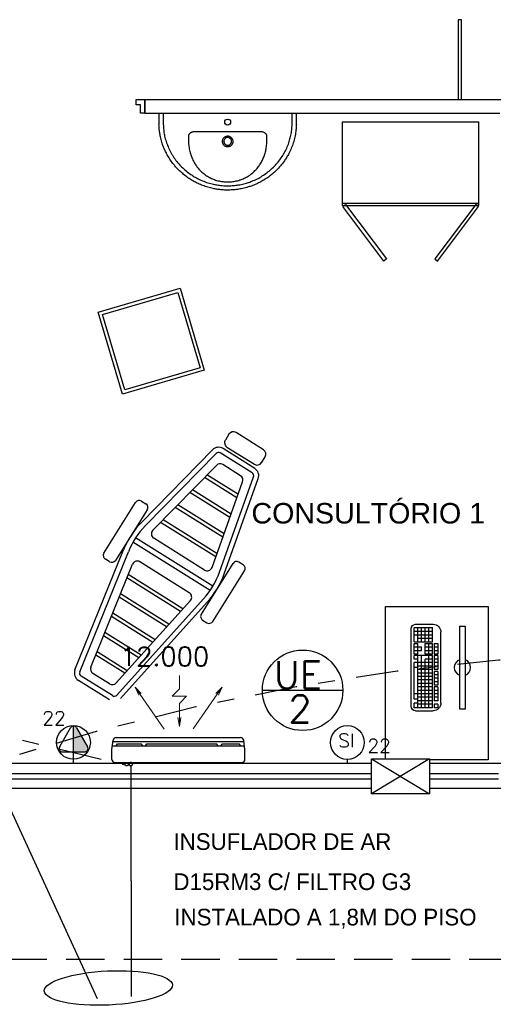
# Model space of a CAD drawing. Extents: x 40.7 to 137.4, y -250.8 to -221.5.
# Tile 172 of 256: x 63.4 to 66.1, y -241 to -235.3. Entities that reach past the tile are written whole.
import ezdxf
from ezdxf.enums import TextEntityAlignment as Align

# ---------------------------------------------------------------- set-up
doc = ezdxf.new("R2010")
doc.units = 0
doc.header["$MEASUREMENT"] = 0
for name, pattern in [('CENTER2', [1.125, 0.75, -0.125, 0.125, -0.125]), ('DASHDOT2', [0.5, 0.25, -0.125, 0, -0.125]), ('HIDDEN', [0.375, 0.25, -0.125]), ('HIDDEN2', [4.7625, 3.175, -1.5875])]:
    doc.linetypes.add(name, pattern=pattern)
doc.layers.get('0').update_dxf_attribs({"linetype": 'CONTINUOUS'})
for name, color, linetype in [('AC-FRIGORÍFICA', 20, 'DASHDOT2'), ('AN_TEXTOS', 2, 'CONTINUOUS'), ('ARC_EQUIP', 6, 'CONTINUOUS'), ('ARQ_LAY_MOB', 9, 'CONTINUOUS'), ('DRENO', 4, 'CENTER2'), ('I-LIN_CHANADA', 1, 'CONTINUOUS'), ('LINHA', 40, 'CONTINUOUS'), ('paredes1', 8, 'CONTINUOUS'), ('QUADROS DE CARGA', 7, 'CONTINUOUS'), ('textos1', 4, 'CONTINUOUS'), ('TOMADAS_GERAIS', 1, 'CONTINUOUS')]:
    doc.layers.add(name, color=color, linetype=linetype)
for name, color, linetype, lineweight in [('Evaporadores', 4, 'CONTINUOUS', 0), ('I-ELET_PISO', 5, 'HIDDEN', 35), ('I-TEXTOS', 2, 'CONTINUOUS', 25)]:
    doc.layers.add(name, color=color, linetype=linetype, lineweight=lineweight)
doc.styles.add('ROMANS', font='romans')
doc.styles.add('Texto Cota', font='ARIAL.TTF')
doc.styles.add('TXT', font='txt')

# ---------------------------------------------------------------- blocks, each defined once
blk = doc.blocks.new('PORTA 80CM')
at = {"layer": 'paredes1'}
for p, q in [((0.825, 0.95), (0.795, 0.95)), ((0.795, 0.95), (0.795, 0.15)), ((0.825, 0.15), (0.825, 0.95)), ((0, 0.15), (0, 0.07)), ((0, 0.15), (0.025, 0.15)), ((0, 0.07), (0, 0.15)), ((0.025, 0.15), (0.025, 0.1)), ((0.795, 0.15), (0.825, 0.15)), ((0.85, 0.15), (0.825, 0.15)), ((0.825, 0.15), (0.825, 0.1)), ((0.85, 0.15), (0.85, 0.07)), ((0.85, 0.07), (0.85, 0.15)), ((0.05, 0.07), (0, 0.07)), ((0.025, 0.1), (0.05, 0.1)), ((0.05, 0.1), (0.05, 0.07)), ((0.825, 0.1), (0.8, 0.1)), ((0.8, 0.1), (0.8, 0.07)), ((0.8, 0.07), (0.85, 0.07)), ((0.85, 0.07), (0.825, 0.07))]:
    blk.add_line(p, q, dxfattribs=at)
blk = doc.blocks.new('PC')
at = {"layer": 'ARQ_LAY_MOB', "ltscale": 1.2}
for p, q in [((-0.2701, 0.1579), (-0.2701, 0.1222)), ((0.2701, 0.1579), (-0.2701, 0.1579)), ((0.2701, 0.1222), (0.2701, 0.1579)), ((-0.2701, 0.1222), (0.2701, 0.1222))]:
    blk.add_line(p, q, dxfattribs=at)
at = {"layer": 'ARQ_LAY_MOB'}
for p, q in [((-0.2312, 0), (0.2312, 0)), ((-0.2812, -0.1644), (-0.2812, -0.05)), ((-0.2387, -0.02), (-0.2612, -0.02)), ((-0.2612, -0.02), (-0.2612, -0.0437)), ((-0.2387, -0.0437), (-0.2612, -0.0437)), ((-0.2612, -0.0556), (0.0772, -0.0556)), ((-0.2612, -0.0556), (-0.2612, -0.1744)), ((-0.2387, -0.02), (-0.2387, -0.0437)), ((-0.2387, -0.0556), (-0.2387, -0.1506)), ((-0.1259, -0.02), (-0.2161, -0.02)), ((-0.2161, -0.02), (-0.2161, -0.0437)), ((-0.1259, -0.0437), (-0.2161, -0.0437)), ((-0.2161, -0.0556), (-0.2161, -0.1496)), ((-0.1935, -0.02), (-0.1935, -0.0437)), ((-0.1935, -0.0556), (-0.1935, -0.1506)), ((-0.171, -0.02), (-0.171, -0.0437)), ((-0.171, -0.0556), (-0.171, -0.1744)), ((-0.1484, -0.02), (-0.1484, -0.0437)), ((-0.1484, -0.0556), (-0.1484, -0.1506)), ((-0.1259, -0.02), (-0.1259, -0.0437)), ((-0.1259, -0.0556), (-0.1259, -0.1506)), ((-0.115, -0.02), (-0.115, -0.0437)), ((-0.0248, -0.02), (-0.115, -0.02)), ((-0.0248, -0.0437), (-0.115, -0.0437)), ((-0.1033, -0.0556), (-0.1033, -0.1506)), ((-0.0924, -0.02), (-0.0924, -0.0437)), ((-0.0807, -0.0556), (-0.0807, -0.1506)), ((-0.0699, -0.02), (-0.0699, -0.0437)), ((-0.0582, -0.0556), (-0.0582, -0.1506)), ((-0.0473, -0.02), (-0.0473, -0.0437)), ((-0.0356, -0.0556), (-0.0356, -0.1506)), ((-0.0248, -0.02), (-0.0248, -0.0437)), ((0.0772, -0.02), (-0.0131, -0.02)), ((-0.0131, -0.02), (-0.0131, -0.0437)), ((0.0772, -0.0437), (-0.0131, -0.0437)), ((-0.0131, -0.0556), (-0.0131, -0.1506)), ((0.0095, -0.02), (0.0095, -0.0437)), ((0.0095, -0.0556), (0.0095, -0.1506)), ((0.0321, -0.02), (0.0321, -0.0437)), ((0.0321, -0.0556), (0.0321, -0.1744)), ((0.0546, -0.02), (0.0546, -0.0437)), ((0.0546, -0.0556), (0.0546, -0.1031)), ((0.0772, -0.02), (0.0772, -0.0437)), ((0.0772, -0.0556), (0.0772, -0.1744)), ((0.1573, -0.02), (0.0861, -0.02)), ((0.0861, -0.02), (0.0861, -0.0437)), ((0.1573, -0.0437), (0.0861, -0.0437)), ((0.0861, -0.0556), (0.1573, -0.0556)), ((0.0861, -0.0556), (0.0861, -0.1031)), ((0.1098, -0.0437), (0.1098, -0.02)), ((0.1098, -0.1031), (0.1098, -0.0556)), ((0.1336, -0.0437), (0.1336, -0.02)), ((0.1336, -0.1031), (0.1336, -0.0556)), ((0.1573, -0.0437), (0.1573, -0.02)), ((0.1573, -0.1031), (0.1573, -0.0556)), ((0.1662, -0.1744), (0.1662, -0.0556)), ((0.1662, -0.0556), (0.2612, -0.0556)), ((0.19, -0.1506), (0.19, -0.0556)), ((0.2137, -0.1744), (0.2137, -0.0556)), ((0.2375, -0.1744), (0.2375, -0.0556)), ((0.2612, -0.1744), (0.2612, -0.0556)), ((0.2812, -0.1644), (0.2812, -0.05)), ((-0.2612, -0.0794), (0.0772, -0.0794)), ((-0.2612, -0.1031), (0.0546, -0.1031)), ((-0.2612, -0.1269), (0.0772, -0.1269)), ((0.0861, -0.0794), (0.1573, -0.0794)), ((0.0861, -0.1031), (0.1573, -0.1031)), ((0.1098, -0.1744), (0.1098, -0.1269)), ((0.1098, -0.1269), (0.1336, -0.1269)), ((0.1336, -0.1744), (0.1336, -0.1269)), ((0.1662, -0.0794), (0.2612, -0.0794)), ((0.1662, -0.1031), (0.2612, -0.1031)), ((0.1662, -0.1269), (0.2612, -0.1269)), ((-0.2612, -0.1506), (0.0772, -0.1506)), ((-0.2612, -0.1744), (-0.2321, -0.1744)), ((-0.2321, -0.1506), (-0.2321, -0.1744)), ((-0.2054, -0.1506), (-0.2054, -0.1744)), ((-0.2054, -0.1744), (0, -0.1744)), ((0, -0.1506), (0, -0.1744)), ((0, -0.1744), (0.0321, -0.1744)), ((0.0546, -0.1506), (0.0546, -0.1744)), ((0.0546, -0.1744), (0.0772, -0.1744)), ((0.0861, -0.1506), (0.1573, -0.1506)), ((0.0861, -0.1506), (0.0861, -0.1744)), ((0.0861, -0.1744), (0.1573, -0.1744)), ((0.1573, -0.1744), (0.1573, -0.1506)), ((0.1662, -0.1506), (0.2612, -0.1506)), ((0.1662, -0.1744), (0.2612, -0.1744)), ((-0.2512, -0.1944), (0.2512, -0.1944))]:
    blk.add_line(p, q, dxfattribs=at)
for centre, radius, start, end in [((-0.2312, -0.05), 0.05, 90, 180), ((0.2312, -0.05), 0.05, 0, 90), ((-0.2512, -0.1644), 0.03, 180, 270), ((0.2512, -0.1644), 0.03, 270, 0)]:
    blk.add_arc(centre, radius, start, end, dxfattribs=at)
at = {"layer": 'ARQ_LAY_MOB', "ltscale": 1.2, "extrusion": (1.28833e-12, 1.5134e-09, -1)}
for start_param, end_param in [(5.837352, 8.29981), (2.69576, 5.158217)]:
    blk.add_ellipse((0, 0.14), major_axis=(-0.0378, 0.0378), ratio=1, start_param=start_param, end_param=end_param, dxfattribs=at)
blk = doc.blocks.new('Deca L.63')
for p, q in [((-0.4025, 0), (-0.3775, 0)), ((-0.4025, 0), (-0.4025, -0.0653)), ((-0.3775, 0), (-0.3775, -0.0645)), ((-0.3775, 0), (0.3775, 0)), ((0.3775, -0.0648), (0.3775, 0)), ((0.3775, 0), (0.4025, 0)), ((0.4025, -0.0653), (0.4025, 0)), ((0.1957, -0.1092), (-0.1957, -0.1092)), ((-0.2304, -0.1382), (-0.2299, -0.1637)), ((-0.0225, -0.1637), (-0.0225, -0.1639)), ((-0.0212, -0.1574), (-0.0213, -0.1578)), ((-0.01, -0.1449), (-0.0112, -0.1455)), ((0.0225, -0.1639), (0.0224, -0.1633)), ((0.2299, -0.1637), (0.2304, -0.1382))]:
    blk.add_line(p, q)
for points in [[(0.4025, -0.0653, 0), (0.4022, -0.0722, 0), (0.4019, -0.0791, 0), (0.4015, -0.086, 0), (0.4009, -0.0929, 0), (0.4001, -0.0998, 0), (0.3993, -0.1067, 0), (0.3981, -0.115, 0), (0.3967, -0.1234, 0), (0.3952, -0.1317, 0), (0.3934, -0.1399, 0), (0.3915, -0.1481, 0), (0.3894, -0.1564, 0), (0.3871, -0.1647, 0), (0.3846, -0.1728, 0), (0.3819, -0.1809, 0), (0.379, -0.189, 0), (0.3761, -0.1969, 0), (0.3729, -0.2047, 0), (0.3695, -0.2125, 0), (0.366, -0.2202, 0), (0.3623, -0.2279, 0), (0.3585, -0.2354, 0), (0.3555, -0.2411, 0), (0.3524, -0.2467, 0), (0.3492, -0.2523, 0), (0.3459, -0.2578, 0), (0.3426, -0.2631, 0), (0.3392, -0.2684, 0), (0.3357, -0.2737, 0), (0.3321, -0.2789, 0), (0.3269, -0.2862, 0), (0.3214, -0.2935, 0), (0.3158, -0.3006, 0), (0.31, -0.3076, 0), (0.3041, -0.3145, 0), (0.2979, -0.3212, 0), (0.293, -0.3264, 0), (0.2879, -0.3316, 0), (0.2828, -0.3367, 0), (0.2775, -0.3416, 0), (0.2722, -0.3465, 0), (0.2667, -0.3513, 0), (0.2612, -0.356, 0), (0.2556, -0.3606, 0), (0.25, -0.365, 0), (0.2442, -0.3694, 0), (0.2383, -0.3737, 0), (0.2324, -0.3779, 0), (0.2261, -0.3821, 0), (0.2198, -0.3862, 0), (0.2134, -0.3902, 0), (0.2068, -0.3941, 0), (0.2002, -0.3979, 0), (0.1936, -0.4016, 0), (0.187, -0.405, 0), (0.1805, -0.4083, 0), (0.1738, -0.4115, 0), (0.1671, -0.4145, 0), (0.1603, -0.4175, 0), (0.1535, -0.4203, 0), (0.1483, -0.4224, 0), (0.1431, -0.4243, 0), (0.1379, -0.4262, 0), (0.1326, -0.4281, 0), (0.1274, -0.4298, 0), (0.1222, -0.4315, 0), (0.1169, -0.4331, 0), (0.1116, -0.4346, 0), (0.1042, -0.4366, 0), (0.0967, -0.4385, 0), (0.0892, -0.4402, 0), (0.0816, -0.4418, 0), (0.074, -0.4433, 0), (0.0663, -0.4446, 0), (0.0586, -0.4458, 0), (0.0509, -0.4468, 0), (0.0432, -0.4477, 0), (0.0354, -0.4484, 0), (0.0276, -0.449, 0), (0.0198, -0.4495, 0), (0.0119, -0.4498, 0), (0.0041, -0.45, 0), (-0.0034, -0.45, 0), (-0.0109, -0.4499, 0), (-0.0184, -0.4496, 0), (-0.0259, -0.4492, 0), (-0.0335, -0.4487, 0), (-0.041, -0.448, 0), (-0.0466, -0.4474, 0), (-0.0523, -0.4467, 0), (-0.0579, -0.446, 0), (-0.0635, -0.4451, 0), (-0.0691, -0.4442, 0), (-0.0746, -0.4432, 0), (-0.0801, -0.4422, 0), (-0.0856, -0.441, 0), (-0.0933, -0.4393, 0), (-0.1009, -0.4375, 0), (-0.1086, -0.4354, 0), (-0.1162, -0.4333, 0), (-0.1238, -0.431, 0), (-0.1313, -0.4285, 0), (-0.1384, -0.426, 0), (-0.1455, -0.4234, 0), (-0.1525, -0.4207, 0), (-0.1595, -0.4178, 0), (-0.1664, -0.4148, 0), (-0.1732, -0.4117, 0), (-0.1784, -0.4093, 0), (-0.1835, -0.4067, 0), (-0.1885, -0.4042, 0), (-0.1936, -0.4015, 0), (-0.1985, -0.3988, 0), (-0.2034, -0.3961, 0), (-0.2082, -0.3932, 0), (-0.213, -0.3904, 0), (-0.2197, -0.3862, 0), (-0.2264, -0.3819, 0), (-0.2329, -0.3774, 0), (-0.2394, -0.3728, 0), (-0.2458, -0.3681, 0), (-0.2521, -0.3633, 0), (-0.2579, -0.3586, 0), (-0.2637, -0.3538, 0), (-0.2693, -0.3489, 0), (-0.2749, -0.3439, 0), (-0.2804, -0.3388, 0), (-0.2858, -0.3336, 0), (-0.2898, -0.3296, 0), (-0.2938, -0.3255, 0), (-0.2977, -0.3214, 0), (-0.3015, -0.3172, 0), (-0.3053, -0.3131, 0), (-0.3089, -0.3089, 0), (-0.3125, -0.3046, 0), (-0.316, -0.3003, 0), (-0.3209, -0.2941, 0), (-0.3257, -0.2878, 0), (-0.3303, -0.2814, 0), (-0.3349, -0.2749, 0), (-0.3393, -0.2683, 0), (-0.3435, -0.2616, 0), (-0.3473, -0.2554, 0), (-0.351, -0.2491, 0), (-0.3545, -0.2428, 0), (-0.358, -0.2364, 0), (-0.3613, -0.2299, 0), (-0.3645, -0.2234, 0), (-0.3668, -0.2184, 0), (-0.3691, -0.2134, 0), (-0.3713, -0.2084, 0), (-0.3735, -0.2033, 0), (-0.3755, -0.1983, 0), (-0.3775, -0.1933, 0), (-0.3794, -0.1882, 0), (-0.3812, -0.1831, 0), (-0.3837, -0.1759, 0), (-0.386, -0.1686, 0), (-0.3882, -0.1613, 0), (-0.3902, -0.154, 0), (-0.3921, -0.1465, 0), (-0.3938, -0.1391, 0), (-0.3951, -0.133, 0), (-0.3962, -0.127, 0), (-0.3972, -0.1209, 0), (-0.3981, -0.1148, 0), (-0.3989, -0.1086, 0), (-0.3996, -0.1025, 0), (-0.4005, -0.0932, 0), (-0.4012, -0.0839, 0), (-0.4019, -0.0746, 0), (-0.4025, -0.0653, 0)], [(-0.3775, -0.0645, 0), (-0.3769, -0.0732, 0), (-0.3763, -0.0818, 0), (-0.3756, -0.0905, 0), (-0.3748, -0.0992, 0), (-0.374, -0.1062, 0), (-0.3731, -0.1131, 0), (-0.372, -0.12, 0), (-0.3708, -0.1269, 0), (-0.3694, -0.1338, 0), (-0.3675, -0.1417, 0), (-0.3655, -0.1496, 0), (-0.3633, -0.1575, 0), (-0.3609, -0.1653, 0), (-0.3583, -0.173, 0), (-0.3555, -0.1806, 0), (-0.3526, -0.1882, 0), (-0.3495, -0.1958, 0), (-0.3463, -0.2033, 0), (-0.3429, -0.2107, 0), (-0.3391, -0.2184, 0), (-0.3352, -0.226, 0), (-0.331, -0.2336, 0), (-0.3267, -0.241, 0), (-0.3223, -0.2484, 0), (-0.3178, -0.2555, 0), (-0.3131, -0.2625, 0), (-0.3082, -0.2694, 0), (-0.3032, -0.2761, 0), (-0.298, -0.2828, 0), (-0.2935, -0.2883, 0), (-0.289, -0.2937, 0), (-0.2843, -0.299, 0), (-0.2796, -0.3041, 0), (-0.2748, -0.3092, 0), (-0.2699, -0.3142, 0), (-0.2635, -0.3204, 0), (-0.257, -0.3264, 0), (-0.2504, -0.3323, 0), (-0.2436, -0.338, 0), (-0.2366, -0.3436, 0), (-0.2299, -0.3488, 0), (-0.2231, -0.3538, 0), (-0.2161, -0.3586, 0), (-0.209, -0.3633, 0), (-0.2019, -0.3679, 0), (-0.1958, -0.3715, 0), (-0.1896, -0.3751, 0), (-0.1834, -0.3786, 0), (-0.1772, -0.3819, 0), (-0.171, -0.385, 0), (-0.1647, -0.3881, 0), (-0.1566, -0.3918, 0), (-0.1484, -0.3954, 0), (-0.1401, -0.3987, 0), (-0.1317, -0.4019, 0), (-0.1233, -0.4048, 0), (-0.1153, -0.4074, 0), (-0.1071, -0.4099, 0), (-0.099, -0.4121, 0), (-0.0908, -0.4142, 0), (-0.0825, -0.4161, 0), (-0.0755, -0.4176, 0), (-0.0685, -0.4189, 0), (-0.0615, -0.4201, 0), (-0.0546, -0.4212, 0), (-0.0476, -0.4221, 0), (-0.0407, -0.4229, 0), (-0.0318, -0.4237, 0), (-0.0229, -0.4244, 0), (-0.014, -0.4248, 0), (-0.0051, -0.425, 0), (0.0038, -0.425, 0), (0.0112, -0.4248, 0), (0.0185, -0.4245, 0), (0.0258, -0.4241, 0), (0.0331, -0.4236, 0), (0.0404, -0.4229, 0), (0.0477, -0.422, 0), (0.055, -0.421, 0), (0.0623, -0.4199, 0), (0.0705, -0.4185, 0), (0.0786, -0.4169, 0), (0.0868, -0.4151, 0), (0.0948, -0.4132, 0), (0.1029, -0.4111, 0), (0.1096, -0.4092, 0), (0.1163, -0.4071, 0), (0.1229, -0.405, 0), (0.1294, -0.4027, 0), (0.1358, -0.4004, 0), (0.1422, -0.3979, 0), (0.1503, -0.3946, 0), (0.1583, -0.3911, 0), (0.1662, -0.3874, 0), (0.174, -0.3836, 0), (0.1818, -0.3795, 0), (0.1889, -0.3756, 0), (0.1959, -0.3716, 0), (0.2029, -0.3673, 0), (0.2098, -0.363, 0), (0.2165, -0.3584, 0), (0.2232, -0.3538, 0), (0.2298, -0.349, 0), (0.2362, -0.344, 0), (0.2426, -0.3389, 0), (0.2488, -0.3337, 0), (0.2553, -0.3281, 0), (0.2616, -0.3223, 0), (0.2677, -0.3164, 0), (0.2737, -0.3104, 0), (0.2796, -0.3042, 0), (0.285, -0.2983, 0), (0.2902, -0.2923, 0), (0.2953, -0.2862, 0), (0.3002, -0.28, 0), (0.305, -0.2737, 0), (0.3097, -0.2673, 0), (0.3143, -0.2607, 0), (0.3187, -0.2541, 0), (0.323, -0.2473, 0), (0.3271, -0.2406, 0), (0.331, -0.2338, 0), (0.3347, -0.2269, 0), (0.3387, -0.2194, 0), (0.3424, -0.2117, 0), (0.346, -0.204, 0), (0.3494, -0.1962, 0), (0.3526, -0.1883, 0), (0.3556, -0.1804, 0), (0.3582, -0.1731, 0), (0.3606, -0.1657, 0), (0.3629, -0.1583, 0), (0.365, -0.1508, 0), (0.367, -0.1433, 0), (0.3687, -0.1358, 0), (0.3704, -0.1282, 0), (0.3718, -0.1206, 0), (0.3731, -0.113, 0), (0.3742, -0.1053, 0), (0.3752, -0.0972, 0), (0.376, -0.0891, 0), (0.3767, -0.081, 0), (0.3771, -0.0729, 0), (0.3775, -0.0648, 0)], [(-0.2141, -0.1133, 0), (-0.2141, -0.1133, 0), (-0.216, -0.1143, 0), (-0.2179, -0.1155, 0), (-0.2198, -0.1168, 0), (-0.2215, -0.1183, 0), (-0.2231, -0.1199, 0), (-0.2246, -0.1216, 0), (-0.2259, -0.1233, 0), (-0.2271, -0.1251, 0), (-0.2281, -0.127, 0), (-0.2287, -0.1285, 0), (-0.2292, -0.13, 0), (-0.2297, -0.1315, 0), (-0.23, -0.1331, 0), (-0.2303, -0.1348, 0), (-0.2304, -0.1365, 0), (-0.2304, -0.1382, 0), (-0.2304, -0.1382, 0)], [(-0.2136, -0.113, 0), (-0.2136, -0.113, 0), (-0.2138, -0.1132, 0), (-0.2139, -0.1132, 0), (-0.214, -0.1132, 0), (-0.2141, -0.1133, 0), (-0.2141, -0.1133, 0)], [(-0.1957, -0.1092, 0), (-0.1957, -0.1092, 0), (-0.1982, -0.1093, 0), (-0.2007, -0.1095, 0), (-0.2032, -0.1098, 0), (-0.2057, -0.1103, 0), (-0.2082, -0.1109, 0), (-0.2106, -0.1117, 0), (-0.2121, -0.1124, 0), (-0.2136, -0.113, 0), (-0.2136, -0.113, 0)], [(0.2136, -0.113, 0), (0.2136, -0.113, 0), (0.2131, -0.1128, 0), (0.2108, -0.1118, 0), (0.2084, -0.111, 0), (0.206, -0.1104, 0), (0.2036, -0.1098, 0), (0.2011, -0.1095, 0), (0.1984, -0.1093, 0), (0.1957, -0.1092, 0), (0.1957, -0.1092, 0)], [(0.2141, -0.1133, 0), (0.2141, -0.1133, 0), (0.214, -0.1132, 0), (0.2139, -0.1132, 0), (0.2138, -0.1132, 0), (0.2136, -0.113, 0), (0.2136, -0.113, 0)], [(0.2304, -0.1382, 0), (0.2304, -0.1382, 0), (0.2304, -0.1364, 0), (0.2302, -0.1346, 0), (0.23, -0.1328, 0), (0.2296, -0.131, 0), (0.229, -0.1293, 0), (0.2285, -0.1279, 0), (0.2279, -0.1266, 0), (0.2272, -0.1253, 0), (0.226, -0.1233, 0), (0.2246, -0.1215, 0), (0.2231, -0.1198, 0), (0.2214, -0.1182, 0), (0.2195, -0.1166, 0), (0.2175, -0.1152, 0), (0.2158, -0.1142, 0), (0.2141, -0.1133, 0), (0.2141, -0.1133, 0)], [(-0.2299, -0.1637, 0), (-0.2299, -0.1637, 0), (-0.2297, -0.1713, 0), (-0.2292, -0.1788, 0), (-0.2285, -0.1863, 0), (-0.2277, -0.1938, 0), (-0.2266, -0.2013, 0), (-0.2253, -0.2087, 0), (-0.2238, -0.2163, 0), (-0.2221, -0.2238, 0), (-0.2201, -0.2313, 0), (-0.2184, -0.2369, 0), (-0.2167, -0.2425, 0), (-0.2148, -0.2481, 0), (-0.2128, -0.2536, 0), (-0.21, -0.2605, 0), (-0.207, -0.2674, 0), (-0.2038, -0.2742, 0), (-0.2004, -0.281, 0), (-0.1968, -0.2876, 0), (-0.193, -0.294, 0), (-0.1899, -0.299, 0), (-0.1867, -0.3038, 0), (-0.1833, -0.3086, 0), (-0.1799, -0.3133, 0), (-0.1763, -0.3179, 0), (-0.1726, -0.3225, 0), (-0.1687, -0.327, 0), (-0.1648, -0.3313, 0), (-0.1602, -0.3361, 0), (-0.1555, -0.3407, 0), (-0.1507, -0.3452, 0), (-0.1457, -0.3496, 0), (-0.1406, -0.3538, 0), (-0.1354, -0.3578, 0), (-0.1299, -0.3618, 0), (-0.1242, -0.3657, 0), (-0.1185, -0.3693, 0), (-0.1126, -0.3728, 0), (-0.1066, -0.3761, 0), (-0.1006, -0.3792, 0), (-0.0949, -0.3819, 0), (-0.0892, -0.3844, 0), (-0.0835, -0.3868, 0), (-0.0776, -0.3889, 0), (-0.0717, -0.391, 0)], [(-0.0237, -0.1449, 0), (-0.0248, -0.1462, 0), (-0.0259, -0.1475, 0), (-0.0269, -0.1489, 0), (-0.0278, -0.1504, 0), (-0.0286, -0.1519, 0), (-0.0294, -0.1535, 0), (-0.0301, -0.1554, 0), (-0.0307, -0.1573, 0), (-0.0312, -0.1593, 0), (-0.0316, -0.1613, 0), (-0.0318, -0.1634, 0)], [(-0.0318, -0.164, 0), (-0.0318, -0.166, 0), (-0.0317, -0.168, 0), (-0.0315, -0.1699, 0), (-0.0311, -0.1719, 0), (-0.0306, -0.1738, 0), (-0.03, -0.1757, 0), (-0.0292, -0.1775, 0), (-0.0283, -0.1793, 0), (-0.0273, -0.181, 0), (-0.0262, -0.1827, 0), (-0.025, -0.1842, 0), (-0.0237, -0.1857, 0)], [(-0.0147, -0.1384, 0), (-0.0167, -0.1394, 0), (-0.0186, -0.1406, 0), (-0.0204, -0.1419, 0), (-0.0221, -0.1434, 0), (-0.0237, -0.1449, 0)], [(0.001, -0.1348, 0), (-0.0014, -0.1348, 0), (-0.0039, -0.1351, 0), (-0.0063, -0.1355, 0), (-0.0087, -0.1361, 0), (-0.011, -0.1369, 0), (-0.0133, -0.1378, 0)], [(0.0133, -0.1378, 0), (0.011, -0.1369, 0), (0.0088, -0.1361, 0), (0.0064, -0.1355, 0), (0.0041, -0.1351, 0), (0.0017, -0.1348, 0)], [(0.0079, -0.1439, 0), (0.0086, -0.1442, 0), (0.0094, -0.1445, 0), (0.0101, -0.1448, 0), (0.0108, -0.1451, 0), (0.0115, -0.1455, 0), (0.0121, -0.1458, 0), (0.0126, -0.1461, 0), (0.0131, -0.1465, 0), (0.0134, -0.1467, 0), (0.0137, -0.147, 0), (0.0141, -0.1473, 0), (0.0145, -0.1476, 0), (0.0149, -0.1479, 0), (0.0153, -0.1483, 0), (0.0158, -0.1488, 0), (0.0164, -0.1494, 0), (0.0172, -0.1502, 0), (0.0179, -0.1511, 0), (0.0184, -0.1519, 0), (0.0189, -0.1526, 0), (0.0193, -0.1532, 0), (0.0196, -0.1537, 0)], [(0.0272, -0.1494, 0), (0.0262, -0.1479, 0), (0.0251, -0.1465, 0), (0.0239, -0.1451, 0), (0.0226, -0.1439, 0), (0.0208, -0.1423, 0), (0.0188, -0.1408, 0), (0.0168, -0.1395, 0)], [(0.0196, -0.1537, 0), (0.0195, -0.1537, 0), (0.0195, -0.1538, 0), (0.0195, -0.1538, 0)], [(0.0271, -0.1814, 0), (0.0282, -0.1794, 0), (0.0293, -0.1774, 0), (0.0301, -0.1752, 0), (0.0308, -0.173, 0), (0.0313, -0.1708, 0), (0.0317, -0.1685, 0), (0.0318, -0.1663, 0), (0.0318, -0.164, 0)], [(0.0318, -0.1634, 0), (0.0315, -0.1609, 0), (0.0311, -0.1585, 0), (0.0304, -0.1561, 0), (0.0299, -0.1547, 0), (0.0293, -0.1533, 0), (0.0287, -0.152, 0), (0.0279, -0.1507, 0), (0.0272, -0.1494, 0)], [(0.0718, -0.3909, 0), (0.0753, -0.3898, 0), (0.0788, -0.3885, 0), (0.0849, -0.3862, 0), (0.0909, -0.3837, 0), (0.0968, -0.381, 0), (0.1026, -0.3782, 0), (0.1084, -0.3752, 0), (0.114, -0.372, 0), (0.1198, -0.3685, 0), (0.1254, -0.3649, 0), (0.1309, -0.3611, 0), (0.1363, -0.3571, 0), (0.1416, -0.353, 0), (0.1467, -0.3487, 0), (0.1513, -0.3447, 0), (0.1557, -0.3405, 0), (0.1601, -0.3362, 0), (0.1643, -0.3318, 0), (0.1684, -0.3273, 0), (0.1724, -0.3227, 0), (0.1763, -0.3179, 0), (0.1802, -0.3129, 0), (0.1838, -0.3079, 0), (0.1874, -0.3027, 0), (0.1908, -0.2975, 0), (0.1941, -0.2922, 0), (0.1973, -0.2866, 0), (0.2004, -0.281, 0), (0.2033, -0.2753, 0), (0.206, -0.2696, 0), (0.2086, -0.2637, 0), (0.2111, -0.2578, 0), (0.2135, -0.2517, 0), (0.2157, -0.2455, 0), (0.2177, -0.2393, 0), (0.2196, -0.233, 0), (0.2213, -0.2267, 0), (0.2229, -0.2203, 0), (0.2243, -0.2142, 0), (0.2255, -0.208, 0), (0.2265, -0.2018, 0), (0.2274, -0.1956, 0), (0.2284, -0.1877, 0), (0.2291, -0.1797, 0), (0.2296, -0.1717, 0), (0.2299, -0.1637, 0), (0.2299, -0.1637, 0)], [(-0.0237, -0.1857, 0), (-0.022, -0.1874, 0), (-0.0203, -0.1889, 0), (-0.0183, -0.1903, 0), (-0.0164, -0.1915, 0), (-0.0143, -0.1926, 0)], [(-0.0143, -0.1926, 0), (-0.0118, -0.1936, 0), (-0.0093, -0.1945, 0), (-0.0068, -0.1951, 0), (-0.0042, -0.1956, 0), (-0.0015, -0.1958, 0), (0.0011, -0.1958, 0), (0.0038, -0.1956, 0), (0.0064, -0.1952, 0), (0.009, -0.1946, 0), (0.0115, -0.1938, 0), (0.014, -0.1927, 0), (0.0163, -0.1915, 0)], [(0.0163, -0.1915, 0), (0.0184, -0.1902, 0), (0.0204, -0.1887, 0), (0.0223, -0.1871, 0), (0.0241, -0.1853, 0), (0.0256, -0.1834, 0), (0.0271, -0.1814, 0)], [(-0.0717, -0.391, 0), (-0.0647, -0.3931, 0), (-0.0576, -0.3951, 0), (-0.0505, -0.3968, 0), (-0.0432, -0.3983, 0), (-0.0363, -0.3995, 0), (-0.0293, -0.4005, 0), (-0.0224, -0.4013, 0), (-0.0153, -0.4019, 0), (-0.0082, -0.4022, 0), (-0.0011, -0.4024, 0)], [(0.0013, -0.4024, 0), (0.0083, -0.4022, 0), (0.0154, -0.4019, 0), (0.0224, -0.4013, 0), (0.0295, -0.4005, 0), (0.0365, -0.3995, 0), (0.0435, -0.3982, 0), (0.0507, -0.3968, 0), (0.0577, -0.395, 0), (0.0648, -0.3931, 0), (0.0718, -0.3909, 0)]]:
    blk.add_polyline3d(points)
blk.add_circle((0, -0.052), 0.0175)
for centre, radius, start, end in [((-0.0001, -0.1654), 0.0317, 176.39585, 177.40238), ((0, -0.165), 0.0225, 161.44709, 176.57617), ((0, -0.165), 0.0225, 177.11209, 187.77768), ((0, -0.165), 0.0225, 187.77768, 198.6829), ((0, -0.165), 0.0225, 198.6829, 217.46398), ((0, -0.165), 0.0225, 139.67968, 160.15715), ((0, -0.165), 0.0225, 126.28066, 139.67968), ((-0.0016, -0.1657), 0.0303, 112.73829, 115.61362), ((0, -0.165), 0.0225, 119.78046, 126.28066), ((0, -0.165), 0.0225, 86.77582, 116.48667), ((-0.0001, -0.165), 0.0302, 86.61223, 87.84345), ((0, -0.165), 0.0225, 69.37917, 86.77582), ((0.0014, -0.1659), 0.0305, 59.83778, 67.20422), ((0, -0.165), 0.0225, 328.69269, 2.88778), ((0, -0.165), 0.0225, 4.38427, 29.8735), ((0.0001, -0.1654), 0.0317, 2.59826, 3.60603), ((0, -0.165), 0.0225, 217.46398, 221.22427), ((0, -0.165), 0.0225, 221.22429, 245.80218), ((0, -0.165), 0.0225, 245.80218, 262.18383), ((0, -0.165), 0.0225, 262.18383, 318.88526), ((0, -0.165), 0.0225, 318.88526, 323.26317), ((0, -0.165), 0.0225, 323.26317, 328.69269), ((0, -0.1577), 0.2447, 269.7412, 270.29621)]:
    blk.add_arc(centre, radius, start, end)
blk = doc.blocks.new('AREA')
at = {"style": 'Texto Cota'}
for tag, p in [('AREAS:COMODO', (0, 1.75)), ('AREAS:VALOR', (0, -1.25))]:
    blk.add_attdef(tag, text='', height=2, dxfattribs=at).set_placement(p, align=Align.MIDDLE_CENTER)
blk = doc.blocks.new('ev1')
at = {"layer": 'Evaporadores', "color": 2, "ltscale": 0.8}
for p, q in [((487.877, 165.647), (487.877, 165.832)), ((487.32, 165.559), (487.268, 165.669)), ((487.268, 165.669), (487.353, 165.582)), ((487.268, 165.669), (487.337, 165.57)), ((487.877, 165.647), (487.777, 165.547)), ((488.397, 165.573), (488.065, 165.098)), ((488.381, 165.585), (488.466, 165.672)), ((488.466, 165.672), (488.397, 165.573)), ((488.466, 165.672), (488.414, 165.562)), ((487.337, 165.57), (487.669, 165.095)), ((487.777, 165.547), (487.977, 165.547)), ((487.877, 165.447), (487.977, 165.547)), ((487.877, 165.252), (487.877, 165.447)), ((487.877, 165.132), (487.857, 165.252)), ((487.897, 165.252), (487.877, 165.132)), ((487.877, 165.132), (487.877, 165.252))]:
    blk.add_line(p, q, dxfattribs=at)
blk = doc.blocks.new('A$C0F5D63E8')
at = {"color": 155}
for p, q in [((0.0321, 0.5424), (0.0445, 0.5262)), ((0.1866, 0.5424), (0.1742, 0.5262)), ((0.2067, 0.5424), (0.2192, 0.5262)), ((0.767, 0.5424), (0.7546, 0.5262)), ((0.7866, 0.5424), (0.799, 0.5262)), ((0.9929, 0.5424), (0.9805, 0.5262)), ((1.0166, 0.5093), (0.0084, 0.5093)), ((0.1742, 0.5262), (0.0445, 0.5262)), ((0.7546, 0.5262), (0.2192, 0.5262)), ((0.9805, 0.5262), (0.799, 0.5262))]:
    blk.add_line(p, q, dxfattribs=at)
at = {"layer": 'ARC_EQUIP'}
for p, q in [((0, 0.6461), (0, 0.5705)), ((1.0009, 0.6702), (0.0241, 0.6702)), ((1.025, 0.6461), (1.025, 0.5705)), ((0, 0.5705), (0.0099, 0.4981)), ((1.0211, 0.5424), (0.0039, 0.5424)), ((1.025, 0.5705), (1.0151, 0.4981)), ((0.9913, 0.4782), (0.0337, 0.4782))]:
    blk.add_line(p, q, dxfattribs=at)
for centre, start, end in [((0.0241, 0.6461), 90, 180), ((0.0241, 0.6461), 90, 180), ((1.0009, 0.6461), 0, 90), ((0.0337, 0.5023), 190, 270), ((0.9913, 0.5023), 270, 350)]:
    blk.add_arc(centre, 0.0241, start, end, dxfattribs=at)
at = {"layer": 'DRENO', "lineweight": -3}
blk.add_circle((0.9106, 0.6828), 0.0127, dxfattribs=at)
at = {"layer": 'I-ELET_PISO', "color": 5, "linetype": 'HIDDEN2', "ltscale": 2}
blk.add_circle((0.8791, 0.6828), 0.0127, dxfattribs=at)
at = {"layer": 'Evaporadores', "color": 2, "xscale": 0.5599999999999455, "yscale": 0.5599999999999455, "zscale": 0.5599999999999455, "rotation": 180}
blk.add_blockref('ev1', (273.7165, 92.8659), dxfattribs=at)

msp = doc.modelspace()

# ---------------------------------------------------------------- linework, layer by layer
at = {"color": 5}
for p, q in [((62.0996, -237.282), (63.8092, -241.0004)), ((64.0063, -239.6357), (64.0076, -240.9885))]:
    msp.add_line(p, q, dxfattribs=at)
at = {"layer": 'AC-FRIGORÍFICA'}
msp.add_line((56.5849, -237.874), (63.9729, -239.6315), dxfattribs=at)
msp.add_arc((67.3111, -252.357), 13.3876, 71.78072, 112.95202, dxfattribs=at)
at = {"layer": 'I-LIN_CHANADA'}
msp.add_line((64.777, -239.1952), (65.2481, -239.1952), dxfattribs=at)
msp.add_circle((65.0126, -239.1952), 0.2356, dxfattribs=at)
at = {"layer": 'LINHA'}
for p, q in [((65.4165, -239.5963), (65.7568, -239.8012)), ((65.7568, -239.5963), (65.4165, -239.8012))]:
    msp.add_line(p, q, dxfattribs=at)
msp.add_lwpolyline([(65.4165, -239.5963), (65.7568, -239.5963), (65.7568, -239.8012), (65.4165, -239.8012)], close=True, dxfattribs=at)
msp.add_ellipse((63.8744, -240.9382), major_axis=(0.3753, 0.0176), ratio=0.266026, dxfattribs=at)
at = {"layer": 'paredes1'}
for p, q in [((65.9236, -235.269), (65.9236, -235.7389)), ((65.943, -235.269), (65.9236, -235.269)), ((65.943, -235.269), (65.9236, -235.269)), ((65.943, -235.7389), (65.943, -235.269)), ((66.2463, -235.7389), (64.0878, -235.7389)), ((64.0878, -235.7389), (64.0878, -235.8166)), ((64.0878, -235.8166), (66.1686, -235.8166)), ((64.581, -237.696), (64.5598, -237.7299)), ((64.7834, -237.7873), (64.6224, -237.6865)), ((64.07, -238.2103), (64.4839, -237.7877)), ((64.7323, -237.8968), (64.5462, -237.7803)), ((64.5693, -237.7712), (64.7304, -237.8721)), ((64.0914, -238.2313), (64.5054, -237.8087)), ((64.7163, -237.9223), (64.5303, -237.8058)), ((64.7717, -237.8626), (64.7929, -237.8286)), ((64.1348, -238.2585), (64.5073, -237.8782)), ((64.6489, -237.939), (64.5447, -237.8738)), ((64.6279, -238.0675), (64.4382, -237.9487)), ((64.6367, -238.0494), (64.4507, -237.9329)), ((64.5251, -238.5029), (64.7245, -237.946)), ((64.5534, -238.513), (64.7528, -237.9561)), ((64.5934, -238.1639), (64.3666, -238.0218)), ((64.4817, -238.4757), (64.6612, -237.9746)), ((64.5865, -238.1831), (64.3523, -238.0365)), ((63.8483, -238.3921), (64.034, -238.0954)), ((64.1018, -238.1379), (63.9161, -238.4345)), ((64.0685, -238.0875), (64.0939, -238.1034)), ((64.5451, -238.2988), (64.2663, -238.1242)), ((64.552, -238.2795), (64.2806, -238.1096)), ((64.5106, -238.3952), (64.1947, -238.1974)), ((64.5037, -238.4144), (64.1804, -238.212)), ((64.486, -238.5857), (64.0341, -238.3027)), ((64.4376, -238.491), (64.1403, -238.3049)), ((64.4701, -238.6111), (64.0181, -238.3281)), ((63.6787, -239.0762), (63.9638, -238.3725)), ((63.7065, -239.0875), (63.9916, -238.3837)), ((63.8816, -238.4425), (63.8562, -238.4265)), ((63.7718, -239.0596), (64.0158, -238.4572)), ((64.3486, -238.6241), (64.0595, -238.4431)), ((64.6046, -238.4527), (64.4189, -238.7494)), ((64.6645, -238.4607), (64.6391, -238.4448)), ((64.2973, -238.7335), (63.9834, -238.537)), ((64.3109, -238.7185), (63.9911, -238.5182)), ((64.4867, -238.7918), (64.6724, -238.4952)), ((63.9231, -239.223), (64.4316, -238.6593)), ((64.2157, -238.824), (63.9377, -238.65)), ((64.2293, -238.8089), (63.9453, -238.6312)), ((63.9196, -239.1522), (64.3549, -238.6696)), ((63.9453, -239.2431), (64.4539, -238.6794)), ((64.134, -238.9145), (63.8919, -238.7629)), ((64.1476, -238.8994), (63.8996, -238.7441)), ((64.4268, -238.7838), (64.4522, -238.7998)), ((64.0524, -239.005), (63.8462, -238.8758)), ((64.066, -238.9899), (63.8538, -238.857)), ((63.9708, -239.0955), (63.8004, -238.9888)), ((63.9844, -239.0804), (63.8081, -238.97)), ((63.8976, -239.2266), (63.7144, -239.1119)), ((63.8814, -239.1575), (63.7836, -239.0963)), ((63.8817, -239.252), (63.6985, -239.1373)), ((65.4165, -239.623), (60.0352, -239.623)), ((66.2907, -239.623), (65.7568, -239.623)), ((60.0352, -239.683), (65.4165, -239.683)), ((65.7568, -239.683), (66.161, -239.683)), ((60.0352, -239.713), (65.4165, -239.713)), ((65.7568, -239.713), (66.161, -239.713)), ((60.0352, -239.7686), (65.4165, -239.7686)), ((65.7568, -239.7686), (66.2907, -239.7686))]:
    msp.add_line(p, q, dxfattribs=at)
at = {"layer": 'paredes1', "ltscale": 10}
for p, q in [((65.2456, -236.3566), (65.2456, -235.8666)), ((65.2456, -236.3566), (65.2456, -235.8666)), ((65.2456, -235.8666), (66.0456, -235.8666)), ((66.0456, -236.3566), (66.0456, -235.8666)), ((65.2456, -236.3426), (66.0456, -236.3426)), ((65.2456, -236.3566), (66.0456, -236.3566))]:
    msp.add_line(p, q, dxfattribs=at)
at = {"layer": 'paredes1', "linetype": 'HIDDEN', "ltscale": 0.9}
msp.add_line((55.5267, -240.7686), (77.9018, -240.7686), dxfattribs=at)
at = {"layer": 'paredes1', "ltscale": 10}
for points in [[(65.2477, -236.3626), (65.2636, -236.3506), (65.5044, -236.67), (65.4885, -236.682)], [(66.0436, -236.3626), (66.0276, -236.3506), (65.7868, -236.67), (65.8028, -236.682)]]:
    msp.add_lwpolyline(points, close=True, dxfattribs=at)
at = {"layer": 'paredes1', "elevation": 1.02}
for points in [[(64.2949, -236.8406), (64.4365, -237.3201), (63.957, -237.4617), (63.8154, -236.9822)], [(64.2814, -236.8655), (64.4117, -237.3066), (63.9705, -237.4369), (63.8403, -236.9957)]]:
    msp.add_lwpolyline(points, close=True, dxfattribs=at)
at = {"layer": 'paredes1'}
for points in [[(65.4988, -239.5963), (65.4988, -238.7048), (66.0988, -238.7048), (66.0988, -239.6021)], [(66.0988, -239.6021), (65.7568, -239.6021)]]:
    msp.add_lwpolyline(points, dxfattribs=at)
for centre, radius, start, end in [((64.5852, -237.7458), 0.03, 147.94677, 237.94677), ((64.6065, -237.7119), 0.03, 57.94677, 147.94677), ((64.5197, -237.8227), 0.05, 57.94677, 135.59486), ((64.7675, -237.8127), 0.03, 327.94677, 57.94677), ((64.5197, -237.8227), 0.02, 57.94677, 135.59486), ((64.5287, -237.8992), 0.03, 57.94677, 135.59486), ((64.7463, -237.8466), 0.03, 237.94677, 327.94677), ((64.7057, -237.9392), 0.05, 340.29868, 57.94677), ((64.633, -237.9645), 0.03, 340.29868, 57.94677), ((64.7057, -237.9392), 0.02, 340.29868, 57.94677), ((64.0552, -238.1087), 0.025, 57.94677, 147.94677), ((64.0806, -238.1246), 0.025, 327.94677, 57.94677), ((64.4272, -238.5602), 0.5, 135.59486, 157.94677), ((64.4272, -238.5602), 0.47, 135.59486, 157.94677), ((64.1563, -238.2795), 0.03, 135.59486, 237.94677), ((63.8695, -238.4054), 0.025, 147.94677, 237.94677), ((63.8949, -238.4213), 0.025, 237.94677, 327.94677), ((64.0436, -238.4685), 0.03, 57.94677, 157.94677), ((64.4535, -238.4656), 0.03, 237.94677, 340.29868), ((64.6258, -238.466), 0.025, 57.94677, 147.94677), ((64.6513, -238.4819), 0.025, 327.94677, 57.94677), ((64.0826, -238.3445), 0.47, 317.94677, 340.29868), ((64.0826, -238.3445), 0.5, 317.94677, 340.29868), ((64.3327, -238.6495), 0.03, 317.94677, 57.94677), ((64.4401, -238.7626), 0.025, 147.94677, 237.94677), ((64.4655, -238.7786), 0.025, 237.94677, 327.94677), ((63.7996, -239.0708), 0.03, 157.94677, 237.94677), ((63.7251, -239.095), 0.05, 157.94677, 237.94677), ((63.7251, -239.095), 0.02, 157.94677, 237.94677), ((63.8974, -239.1321), 0.03, 237.94677, 317.94677), ((63.9082, -239.2096), 0.02, 237.94677, 317.94677)]:
    msp.add_arc(centre, radius, start, end, dxfattribs=at)
at = {"layer": 'TOMADAS_GERAIS'}
for p, q in [((63.6705, -239.5561), (63.6705, -239.4041)), ((63.5896, -239.5246), (63.6528, -239.4151)), ((63.6882, -239.4151), (63.752, -239.5259)), ((63.6056, -239.5561), (63.7345, -239.5561)), ((63.6705, -239.6221), (63.6705, -239.5561)), ((65.2755, -239.623), (65.2755, -239.6))]:
    msp.add_line(p, q, dxfattribs=at)
for centre in [(63.6697, -239.5001), (65.2747, -239.501)]:
    msp.add_circle(centre, 0.099, dxfattribs=at)
for centre, start, end in [((63.6705, -239.4238), 26.04787, 153.95213), ((63.6054, -239.5364), 143.13324, 270.77697), ((63.7355, -239.5365), 267.18113, 32.56886)]:
    msp.add_arc(centre, 0.0197, start, end, dxfattribs=at)
for points in [[(63.6705, -239.4041), (63.752, -239.5259), (63.6809, -239.4071)], [(63.752, -239.5259), (63.6705, -239.4041), (63.7551, -239.536)], [(63.6705, -239.5561), (63.7551, -239.536), (63.6705, -239.4041)], [(63.6882, -239.4151), (63.6809, -239.4071), (63.752, -239.5259)], [(63.7551, -239.536), (63.6705, -239.5561), (63.7525, -239.5463)], [(63.7345, -239.5561), (63.7525, -239.5463), (63.6705, -239.5561)], [(63.7525, -239.5463), (63.7345, -239.5561), (63.7448, -239.5537)]]:
    msp.add_solid(points, dxfattribs=at)

# ---------------------------------------------------------------- block references
at = {"layer": 'AN_TEXTOS', "xscale": 0.7609999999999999, "yscale": 0.7609999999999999, "zscale": 0.7609999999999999, "rotation": 180}
msp.add_blockref('A$C0F5D63E8', (64.6748, -239.1082), dxfattribs=at)
at = {"layer": 'paredes1', "ltscale": 10, "rotation": 180}
msp.add_blockref('PORTA 80CM', (64.0878, -235.6666), dxfattribs=at)
at = {"layer": 'paredes1'}
msp.add_blockref('Deca L.63', (64.5734, -235.8166), dxfattribs=at)
at = {"layer": 'paredes1', "extrusion": (-5.352e-13, -1.292e-12, -1), "xscale": 0.9000000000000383, "yscale": 0.9000000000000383, "zscale": -0.8999999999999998, "rotation": 89.99986948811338}
msp.add_blockref('PC', (-65.8228, -239.062), dxfattribs=at)
at = {"layer": 'textos1', "linetype": 'Continuous', "lineweight": -3, "xscale": 0.0599999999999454, "yscale": 0.0599999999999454, "zscale": 0.0599999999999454}
msp.add_blockref('AREA', (65.3972, -238.2637), dxfattribs=at).add_auto_attribs({'AREAS:COMODO': 'CONSULTÓRIO 1'})

# ---------------------------------------------------------------- texts
at = {"layer": 'I-TEXTOS', "color": 2, "style": 'ROMANS'}
for s, height, p in [('12.000', 0.11082, (63.9425, -239.0527)), ('UE', 0.16, (64.8447, -239.1843)), ('2', 0.16, (64.9287, -239.3837))]:
    msp.add_text(s, height=height, rotation=359.99932, dxfattribs=at).set_placement(p)
at = {"layer": 'QUADROS DE CARGA', "color": 7, "style": 'TXT'}
for s, p in [('INSUFLADOR DE AR', (64.2557, -240.1298)), ('D15RM3 C/ FILTRO G3', (64.2557, -240.3647)), ('INSTALADO A 1,8M DO PISO', (64.261, -240.572))]:
    msp.add_text(s, height=0.097651, dxfattribs=at).set_placement(p)
at = {"layer": 'TOMADAS_GERAIS', "style": 'ROMANS', "flags": 8}
for tag, p in [('22', (63.5559, -239.3585)), ('SI', (65.2689, -239.4892)), ('22', (65.4608, -239.5198))]:
    msp.add_attdef(tag, text='', height=0.08, dxfattribs=at).set_placement(p, align=Align.MIDDLE_CENTER)

doc.saveas('drawing.dxf')
